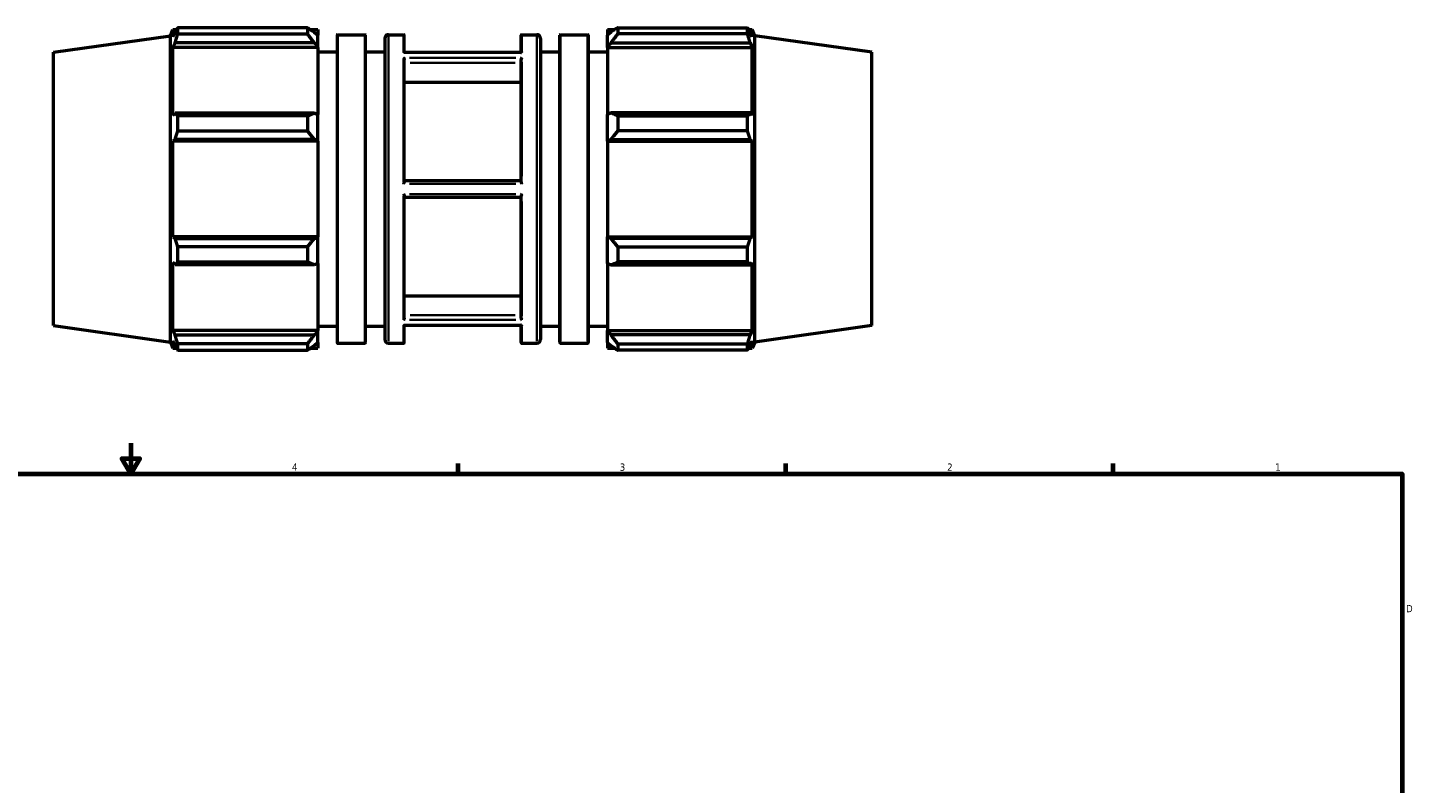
# Model space of a CAD drawing. Header units: inches. Extents: x -5.3 to 54.6, y -12.4 to 34.8.
# Tile 6 of 8: x 15.7 to 33.6, y 17 to 26.8. Entities that reach past the tile are written whole.
import ezdxf

# ---------------------------------------------------------------- set-up
doc = ezdxf.new("R2010")
doc.units = ezdxf.units.IN
doc.header["$MEASUREMENT"] = 0
for name, color, linetype, lineweight in [('Border (ANSI)', 7, 'Continuous', 70), ('Visible (ANSI)', 7, 'Continuous', 50), ('Visible Narrow (ANSI)', 7, 'Continuous', 35)]:
    doc.layers.add(name, color=color, linetype=linetype, lineweight=lineweight)
doc.styles.add('Note Text (ANSI)', font='tahoma.ttf')

# ---------------------------------------------------------------- blocks, each defined once
blk = doc.blocks.new('Borders Default Border')
at = {"layer": 'Border (ANSI)'}
for p, q in [((21.25, 21), (21.25, 21.134)), ((25.5, 21), (25.5, 21.134)), ((29.75, 21), (29.75, 21.134))]:
    blk.add_line(p, q, dxfattribs=at)
at = {"layer": 'Border (ANSI)', "flags": 128}
for points in [[(17, 21.4), (17, 21), (16.885, 21.2), (17.115, 21.2), (17, 21)], [(0.5, 1), (0.5, 21), (33.5, 21), (33.5, 1), (0.5, 1)]]:
    blk.add_lwpolyline(points, dxfattribs=at)
at = {"layer": 'Border (ANSI)', "color": 5, "true_color": 0x0000ff, "char_height": 0.0945, "attachment_point": 7, "style": 'Note Text (ANSI)'}
for s, insert in [('4', (19.092, 21.04)), ('3', (23.346, 21.038)), ('2', (27.596, 21.04)), ('1', (31.854, 21.04)), ('D', (33.553, 19.203))]:
    blk.add_mtext(s, dxfattribs=dict(at, insert=insert))

msp = doc.modelspace()

# ---------------------------------------------------------------- linework, layer by layer
at = {"layer": 'Visible (ANSI)'}
for p, q in [((19.292, 26.792), (17.61, 26.792)), ((17.61, 26.712), (17.61, 26.792)), ((19.292, 26.792), (19.292, 26.712)), ((23.322, 26.792), (23.322, 26.712)), ((23.322, 26.792), (25.004, 26.792)), ((25.004, 26.712), (25.004, 26.792)), ((15.997, 26.474), (17.514, 26.687)), ((17.514, 26.687), (17.547, 26.768)), ((17.514, 22.711), (17.514, 26.687)), ((17.547, 26.672), (17.547, 26.768)), ((17.547, 26.768), (17.594, 26.768)), ((17.547, 26.672), (17.574, 26.736)), ((17.61, 26.712), (19.292, 26.712)), ((19.331, 26.768), (19.426, 26.768)), ((19.381, 26.736), (19.426, 26.694)), ((19.426, 26.768), (19.426, 26.694)), ((19.426, 26.554), (19.426, 26.694)), ((19.676, 26.694), (19.676, 22.704)), ((19.684, 26.701), (20.037, 26.701)), ((20.045, 22.704), (20.045, 26.694)), ((20.295, 26.654), (20.295, 22.744)), ((20.343, 26.701), (20.54, 26.701)), ((20.548, 26.471), (20.548, 26.694)), ((22.065, 26.471), (22.065, 26.694)), ((22.073, 26.701), (22.271, 26.701)), ((22.318, 26.654), (22.318, 22.744)), ((22.569, 22.704), (22.569, 26.694)), ((22.577, 26.701), (22.929, 26.701)), ((22.937, 26.694), (22.937, 22.704)), ((23.188, 26.768), (23.188, 26.694)), ((23.188, 26.768), (23.283, 26.768)), ((23.233, 26.736), (23.188, 26.694)), ((23.188, 26.554), (23.188, 26.694)), ((25.004, 26.712), (23.322, 26.712)), ((25.02, 26.768), (25.067, 26.768)), ((25.067, 26.672), (25.04, 26.736)), ((25.067, 26.672), (25.067, 26.768)), ((25.1, 26.687), (25.067, 26.768)), ((25.1, 22.711), (25.1, 26.687)), ((26.617, 26.474), (25.1, 26.687)), ((15.997, 22.924), (15.997, 26.474)), ((17.574, 26.594), (17.547, 26.534)), ((17.547, 25.654), (17.547, 26.534)), ((19.426, 26.534), (17.547, 26.534)), ((19.381, 26.594), (17.574, 26.594)), ((19.426, 26.554), (19.381, 26.594)), ((19.426, 26.534), (19.426, 26.554)), ((19.426, 26.534), (19.426, 25.665)), ((19.426, 26.479), (19.676, 26.479)), ((20.045, 26.479), (20.295, 26.479)), ((22.066, 26.471), (20.548, 26.471)), ((22.318, 26.479), (22.569, 26.479)), ((22.937, 26.479), (23.188, 26.479)), ((23.188, 26.554), (23.233, 26.594)), ((23.188, 26.534), (23.188, 26.554)), ((23.188, 26.534), (23.188, 25.665)), ((23.188, 26.534), (25.067, 26.534)), ((23.233, 26.594), (25.04, 26.594)), ((25.04, 26.594), (25.067, 26.534)), ((25.067, 25.654), (25.067, 26.534)), ((26.617, 22.924), (26.617, 26.474)), ((20.548, 24.791), (20.548, 26.379)), ((22.065, 24.791), (22.065, 26.379)), ((20.548, 26.085), (22.065, 26.085)), ((17.547, 25.654), (17.574, 25.685)), ((17.574, 25.685), (19.381, 25.685)), ((19.292, 25.647), (17.61, 25.647)), ((17.61, 25.452), (17.61, 25.647)), ((19.292, 25.647), (19.292, 25.452)), ((19.381, 25.685), (19.426, 25.665)), ((19.426, 25.328), (19.426, 25.665)), ((23.233, 25.685), (23.188, 25.665)), ((23.188, 25.328), (23.188, 25.665)), ((25.04, 25.685), (23.233, 25.685)), ((23.322, 25.647), (23.322, 25.452)), ((23.322, 25.647), (25.004, 25.647)), ((25.004, 25.452), (25.004, 25.647)), ((25.067, 25.654), (25.04, 25.685)), ((17.61, 25.452), (19.292, 25.452)), ((25.004, 25.452), (23.322, 25.452)), ((17.574, 25.341), (17.547, 25.321)), ((19.426, 25.321), (17.547, 25.321)), ((17.547, 24.077), (17.547, 25.321)), ((19.381, 25.341), (17.574, 25.341)), ((19.426, 25.328), (19.381, 25.341)), ((19.426, 25.321), (19.426, 25.328)), ((19.426, 25.321), (19.426, 24.077)), ((23.188, 25.328), (23.233, 25.341)), ((23.188, 25.321), (23.188, 25.328)), ((23.188, 25.321), (23.188, 24.077)), ((23.188, 25.321), (25.067, 25.321)), ((23.233, 25.341), (25.04, 25.341)), ((25.04, 25.341), (25.067, 25.321)), ((25.067, 24.077), (25.067, 25.321)), ((20.548, 24.81), (22.065, 24.81)), ((20.548, 23.019), (20.548, 24.607)), ((22.065, 24.588), (20.548, 24.588)), ((22.065, 23.019), (22.065, 24.607)), ((19.426, 24.077), (17.547, 24.077)), ((17.547, 24.077), (17.574, 24.057)), ((17.574, 24.057), (19.381, 24.057)), ((19.292, 23.946), (17.61, 23.946)), ((17.61, 23.751), (17.61, 23.946)), ((19.292, 23.946), (19.292, 23.751)), ((19.381, 24.057), (19.426, 24.07)), ((19.426, 24.07), (19.426, 24.077)), ((19.426, 23.733), (19.426, 24.07)), ((23.188, 24.07), (23.188, 24.077)), ((23.188, 24.077), (25.067, 24.077)), ((23.188, 23.733), (23.188, 24.07)), ((23.233, 24.057), (23.188, 24.07)), ((25.04, 24.057), (23.233, 24.057)), ((23.322, 23.946), (23.322, 23.751)), ((23.322, 23.946), (25.004, 23.946)), ((25.004, 23.751), (25.004, 23.946)), ((25.067, 24.077), (25.04, 24.057)), ((17.547, 22.863), (17.547, 23.743)), ((17.574, 23.713), (17.547, 23.743)), ((17.61, 23.751), (19.292, 23.751)), ((19.426, 23.733), (19.381, 23.713)), ((19.426, 23.733), (19.426, 22.863)), ((23.188, 23.733), (23.233, 23.713)), ((23.188, 23.733), (23.188, 22.863)), ((25.004, 23.751), (23.322, 23.751)), ((25.04, 23.713), (25.067, 23.743)), ((25.067, 22.863), (25.067, 23.743)), ((19.381, 23.713), (17.574, 23.713)), ((23.233, 23.713), (25.04, 23.713)), ((20.548, 23.313), (22.065, 23.313)), ((15.997, 22.924), (17.514, 22.711)), ((19.426, 22.863), (17.547, 22.863)), ((17.547, 22.863), (17.574, 22.804)), ((19.381, 22.804), (19.426, 22.844)), ((19.426, 22.919), (19.676, 22.919)), ((19.426, 22.844), (19.426, 22.863)), ((19.426, 22.704), (19.426, 22.844)), ((20.045, 22.919), (20.295, 22.919)), ((20.548, 22.704), (20.548, 22.927)), ((22.066, 22.927), (20.548, 22.927)), ((22.065, 22.704), (22.065, 22.927)), ((22.318, 22.919), (22.569, 22.919)), ((22.937, 22.919), (23.188, 22.919)), ((23.188, 22.844), (23.188, 22.863)), ((23.188, 22.863), (25.067, 22.863)), ((23.188, 22.704), (23.188, 22.844)), ((23.233, 22.804), (23.188, 22.844)), ((25.067, 22.863), (25.04, 22.804)), ((26.617, 22.924), (25.1, 22.711)), ((17.514, 22.711), (17.547, 22.63)), ((17.547, 22.63), (17.547, 22.725)), ((17.574, 22.662), (17.547, 22.725)), ((17.574, 22.804), (19.381, 22.804)), ((19.292, 22.686), (17.61, 22.686)), ((17.61, 22.605), (17.61, 22.686)), ((19.292, 22.686), (19.292, 22.605)), ((19.426, 22.704), (19.381, 22.662)), ((19.426, 22.704), (19.426, 22.63)), ((19.684, 22.696), (20.037, 22.696)), ((20.343, 22.696), (20.54, 22.696)), ((22.073, 22.696), (22.271, 22.696)), ((22.577, 22.696), (22.929, 22.696)), ((23.188, 22.704), (23.233, 22.662)), ((23.188, 22.704), (23.188, 22.63)), ((25.04, 22.804), (23.233, 22.804)), ((23.322, 22.686), (23.322, 22.605)), ((23.322, 22.686), (25.004, 22.686)), ((25.004, 22.605), (25.004, 22.686)), ((25.04, 22.662), (25.067, 22.725)), ((25.067, 22.63), (25.067, 22.725)), ((25.1, 22.711), (25.067, 22.63)), ((17.547, 22.63), (17.594, 22.63)), ((17.61, 22.605), (19.292, 22.605)), ((19.331, 22.63), (19.426, 22.63)), ((23.188, 22.63), (23.283, 22.63)), ((25.004, 22.605), (23.322, 22.605)), ((25.02, 22.63), (25.067, 22.63))]:
    msp.add_line(p, q, dxfattribs=at)
for centre, radius, start, end in [((19.684, 26.694), 0.00787, 90, 180), ((20.037, 26.694), 0.00787, 0, 90), ((20.343, 26.654), 0.0473, 90, 180), ((20.54, 26.694), 0.00787, 0, 90), ((22.073, 26.694), 0.00787, 90, 180), ((22.271, 26.654), 0.0473, 0, 90), ((22.577, 26.694), 0.00787, 90, 180), ((22.929, 26.694), 0.00787, 0, 90), ((19.684, 22.704), 0.00787, 180, 270), ((20.037, 22.704), 0.00787, 270, 0), ((20.343, 22.744), 0.0473, 180, 270), ((20.54, 22.704), 0.00787, 270, 0), ((22.073, 22.704), 0.00787, 180, 270), ((22.271, 22.744), 0.0473, 270, 0), ((22.577, 22.704), 0.00787, 180, 270), ((22.929, 22.704), 0.00787, 270, 0)]:
    msp.add_arc(centre, radius, start, end, dxfattribs=at)
for points, weights in [([(17.61, 26.792), (17.591, 26.764), (17.574, 26.736)], [1, 1.00117395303, 1.00153103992]), ([(19.292, 26.792), (19.338, 26.764), (19.381, 26.736)], [1.01482558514, 1.01058920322, 1.00554897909]), ([(23.322, 26.792), (23.275, 26.764), (23.233, 26.736)], [1.01482558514, 1.01058920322, 1.00554897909]), ([(25.004, 26.792), (25.023, 26.764), (25.04, 26.736)], [1, 1.00117395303, 1.00153103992]), ([(17.574, 26.594), (17.591, 26.652), (17.61, 26.712)], [1.00153103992, 1.00117395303, 1]), ([(19.381, 26.594), (19.338, 26.652), (19.292, 26.712)], [1.00554897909, 1.01058920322, 1.01482558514]), ([(23.233, 26.594), (23.275, 26.652), (23.322, 26.712)], [1.00554897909, 1.01058920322, 1.01482558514]), ([(25.04, 26.594), (25.023, 26.652), (25.004, 26.712)], [1.00153103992, 1.00117395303, 1]), ([(17.61, 25.647), (17.591, 25.666), (17.574, 25.685)], [1, 1.00117395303, 1.00153103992]), ([(19.292, 25.647), (19.338, 25.666), (19.381, 25.685)], [1.01482558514, 1.01058920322, 1.00554897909]), ([(23.322, 25.647), (23.275, 25.666), (23.233, 25.685)], [1.01482558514, 1.01058920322, 1.00554897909]), ([(25.004, 25.647), (25.023, 25.666), (25.04, 25.685)], [1, 1.00117395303, 1.00153103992]), ([(17.574, 25.341), (17.591, 25.396), (17.61, 25.452)], [1.00153103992, 1.00117395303, 1]), ([(19.381, 25.341), (19.338, 25.396), (19.292, 25.452)], [1.00554897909, 1.01058920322, 1.01482558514]), ([(23.233, 25.341), (23.275, 25.396), (23.322, 25.452)], [1.00554897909, 1.01058920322, 1.01482558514]), ([(25.04, 25.341), (25.023, 25.396), (25.004, 25.452)], [1.00153103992, 1.00117395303, 1]), ([(17.61, 23.946), (17.591, 24.002), (17.574, 24.057)], [1, 1.00117395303, 1.00153103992]), ([(19.292, 23.946), (19.338, 24.002), (19.381, 24.057)], [1.01482558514, 1.01058920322, 1.00554897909]), ([(23.322, 23.946), (23.275, 24.002), (23.233, 24.057)], [1.01482558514, 1.01058920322, 1.00554897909]), ([(25.004, 23.946), (25.023, 24.002), (25.04, 24.057)], [1, 1.00117395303, 1.00153103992]), ([(17.574, 23.713), (17.591, 23.732), (17.61, 23.751)], [1.00153103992, 1.00117395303, 1]), ([(19.381, 23.713), (19.338, 23.732), (19.292, 23.751)], [1.00554897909, 1.01058920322, 1.01482558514]), ([(23.233, 23.713), (23.275, 23.732), (23.322, 23.751)], [1.00554897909, 1.01058920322, 1.01482558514]), ([(25.04, 23.713), (25.023, 23.732), (25.004, 23.751)], [1.00153103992, 1.00117395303, 1]), ([(17.61, 22.686), (17.591, 22.746), (17.574, 22.804)], [1, 1.00117395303, 1.00153103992]), ([(17.574, 22.662), (17.591, 22.634), (17.61, 22.605)], [1.00153103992, 1.00117395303, 1]), ([(19.292, 22.686), (19.338, 22.746), (19.381, 22.804)], [1.01482558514, 1.01058920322, 1.00554897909]), ([(19.381, 22.662), (19.338, 22.634), (19.292, 22.605)], [1.00554897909, 1.01058920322, 1.01482558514]), ([(23.322, 22.686), (23.275, 22.746), (23.233, 22.804)], [1.01482558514, 1.01058920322, 1.00554897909]), ([(23.233, 22.662), (23.275, 22.634), (23.322, 22.605)], [1.00554897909, 1.01058920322, 1.01482558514]), ([(25.004, 22.686), (25.023, 22.746), (25.04, 22.804)], [1, 1.00117395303, 1.00153103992]), ([(25.04, 22.662), (25.023, 22.634), (25.004, 22.605)], [1.00153103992, 1.00117395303, 1])]:
    msp.add_rational_spline(points, weights, degree=2, dxfattribs=at)
for points, knots in [([(20.548, 26.471), (20.548, 26.471), (20.547, 26.47), (20.545, 26.47), (20.543, 26.468), (20.54, 26.465), (20.54, 26.465), (20.54, 26.465)], [-0.0676547, -0.0676547, -0.0676547, -0.0676547, -0.05287045, -0.05287045, 0, 0, 0.00051245, 0.00051245, 0.00051245, 0.00051245]), ([(22.066, 26.471), (22.066, 26.471), (22.066, 26.47), (22.068, 26.47), (22.071, 26.468), (22.073, 26.465), (22.073, 26.465), (22.073, 26.465)], [-0.0676547, -0.0676547, -0.0676547, -0.0676547, -0.05287045, -0.05287045, 0, 0, 0.00051245, 0.00051245, 0.00051245, 0.00051245]), ([(20.54, 26.399), (20.54, 26.399), (20.54, 26.399), (20.542, 26.397), (20.544, 26.395), (20.546, 26.389), (20.547, 26.386), (20.548, 26.382), (20.548, 26.38), (20.548, 26.379)], [-0.33173978, -0.33173978, -0.33173978, -0.33173978, -0.33119605, -0.33119605, -0.29767572, -0.29767572, -0.26483559, -0.26483559, -0.24597528, -0.24597528, -0.24597528, -0.24597528]), ([(22.073, 26.399), (22.073, 26.399), (22.073, 26.399), (22.072, 26.397), (22.07, 26.395), (22.067, 26.389), (22.066, 26.386), (22.066, 26.382), (22.065, 26.38), (22.065, 26.379)], [-0.33173978, -0.33173978, -0.33173978, -0.33173978, -0.33119605, -0.33119605, -0.29767572, -0.29767572, -0.26483559, -0.26483559, -0.24597528, -0.24597528, -0.24597528, -0.24597528]), ([(20.548, 24.791), (20.548, 24.788), (20.548, 24.785), (20.545, 24.777), (20.543, 24.771), (20.54, 24.765), (20.54, 24.764), (20.54, 24.764)], [-0.08428328, -0.08428328, -0.08428328, -0.08428328, -0.05280282, -0.05280282, 0, 0, 0.00048102, 0.00048102, 0.00048102, 0.00048102]), ([(20.54, 24.633), (20.54, 24.633), (20.54, 24.633), (20.542, 24.629), (20.544, 24.626), (20.546, 24.618), (20.547, 24.615), (20.548, 24.61), (20.548, 24.609), (20.548, 24.607)], [-0.33114, -0.33114, -0.33114, -0.33114, -0.33063072, -0.33063072, -0.29693857, -0.29693857, -0.26349352, -0.26349352, -0.24568534, -0.24568534, -0.24568534, -0.24568534]), ([(22.065, 24.791), (22.065, 24.788), (22.066, 24.785), (22.068, 24.777), (22.071, 24.771), (22.073, 24.765), (22.073, 24.764), (22.073, 24.764)], [-0.08428328, -0.08428328, -0.08428328, -0.08428328, -0.05280282, -0.05280282, 0, 0, 0.00048102, 0.00048102, 0.00048102, 0.00048102]), ([(22.073, 24.633), (22.073, 24.633), (22.073, 24.633), (22.072, 24.629), (22.07, 24.626), (22.067, 24.618), (22.066, 24.615), (22.066, 24.61), (22.065, 24.609), (22.065, 24.607)], [-0.33114, -0.33114, -0.33114, -0.33114, -0.33063072, -0.33063072, -0.29693857, -0.29693857, -0.26349352, -0.26349352, -0.24568534, -0.24568534, -0.24568534, -0.24568534]), ([(20.548, 23.019), (20.548, 23.017), (20.548, 23.014), (20.545, 23.006), (20.543, 23.002), (20.54, 22.998), (20.54, 22.998), (20.54, 22.998)], [-0.08425846, -0.08425846, -0.08425846, -0.08425846, -0.05286936, -0.05286936, 0, 0, 0.0005119, 0.0005119, 0.0005119, 0.0005119]), ([(22.065, 23.019), (22.065, 23.017), (22.066, 23.014), (22.068, 23.006), (22.071, 23.002), (22.073, 22.998), (22.073, 22.998), (22.073, 22.998)], [-0.08425846, -0.08425846, -0.08425846, -0.08425846, -0.05286936, -0.05286936, 0, 0, 0.0005119, 0.0005119, 0.0005119, 0.0005119]), ([(20.54, 22.933), (20.54, 22.933), (20.54, 22.933), (20.542, 22.931), (20.544, 22.93), (20.546, 22.928), (20.547, 22.927), (20.548, 22.927), (20.548, 22.927), (20.548, 22.927)], [-0.33174949, -0.33174949, -0.33174949, -0.33174949, -0.33120515, -0.33120515, -0.29768766, -0.29768766, -0.26485778, -0.26485778, -0.26266927, -0.26266927, -0.26266927, -0.26266927]), ([(22.073, 22.933), (22.073, 22.933), (22.073, 22.933), (22.072, 22.931), (22.07, 22.93), (22.067, 22.928), (22.066, 22.927), (22.066, 22.927), (22.066, 22.927), (22.066, 22.927)], [-0.33174949, -0.33174949, -0.33174949, -0.33174949, -0.33120515, -0.33120515, -0.29768766, -0.29768766, -0.26485778, -0.26485778, -0.26266927, -0.26266927, -0.26266927, -0.26266927])]:
    msp.add_open_spline(points, degree=3, knots=knots, dxfattribs=at)
at = {"layer": 'Visible Narrow (ANSI)'}
for p, q in [((19.684, 22.721), (19.684, 26.677)), ((20.037, 26.677), (20.037, 22.721)), ((20.343, 22.721), (20.343, 26.677)), ((20.54, 26.701), (20.54, 26.488)), ((22.073, 26.701), (22.073, 26.488)), ((22.271, 22.721), (22.271, 26.677)), ((22.577, 26.677), (22.577, 22.721)), ((22.929, 22.721), (22.929, 26.677)), ((21.997, 26.465), (20.617, 26.465)), ((20.54, 26.346), (20.54, 24.863)), ((21.997, 26.399), (20.617, 26.399)), ((21.99, 26.336), (20.624, 26.336)), ((22.073, 26.346), (22.073, 24.863)), ((21.997, 24.764), (20.617, 24.764)), ((21.997, 24.633), (20.617, 24.633)), ((20.54, 24.535), (20.54, 23.052)), ((22.073, 24.535), (22.073, 23.052)), ((20.624, 23.062), (21.99, 23.062)), ((20.54, 22.91), (20.54, 22.697)), ((21.997, 22.998), (20.617, 22.998)), ((20.617, 22.933), (21.997, 22.933)), ((22.073, 22.91), (22.073, 22.697))]:
    msp.add_line(p, q, dxfattribs=at)

# ---------------------------------------------------------------- block references
msp.add_blockref('Borders Default Border', (0, 0))

doc.saveas('drawing.dxf')
